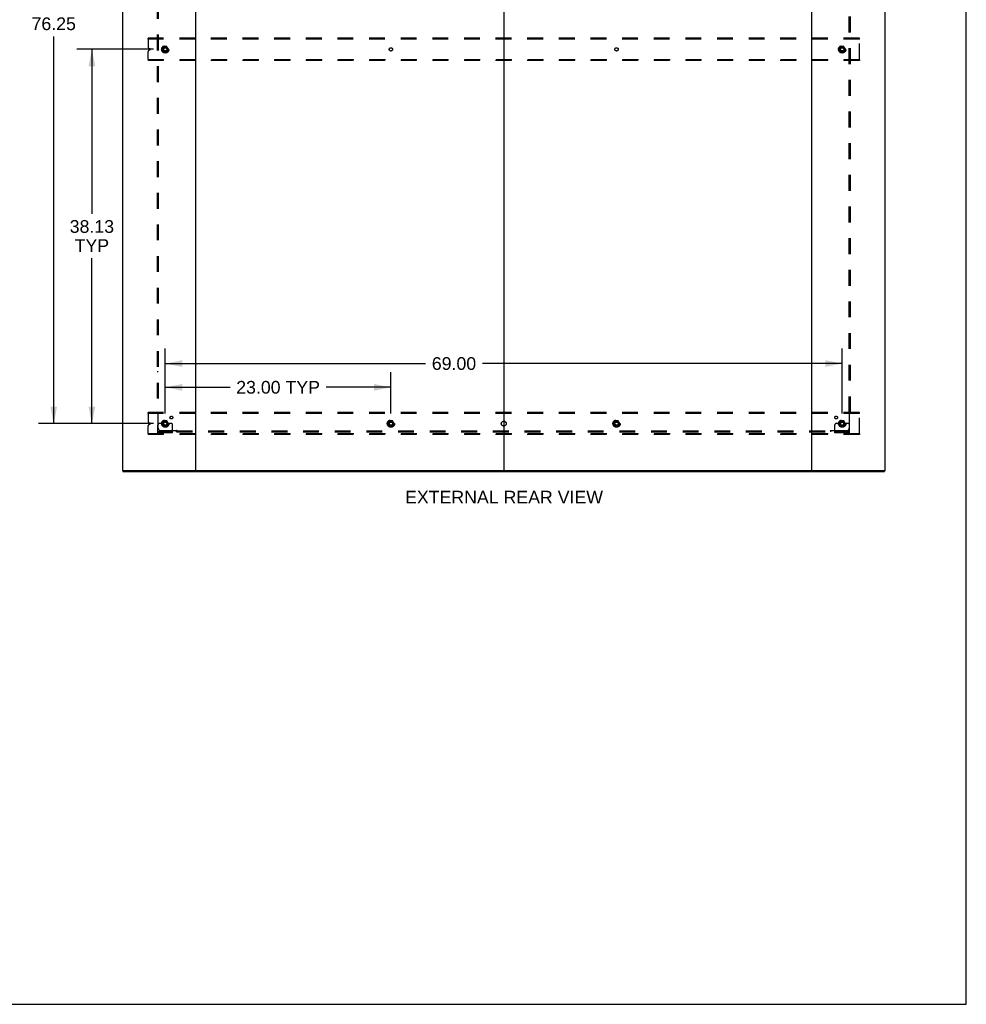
# Model space of a CAD drawing. Header units: inches. Extents: x 0 to 293, y 0 to 190.
# Tile 79 of 84: x 197 to 293, y 0 to 100. Entities that reach past the tile are written whole.
import ezdxf

# ---------------------------------------------------------------- set-up
doc = ezdxf.new("R2010")
doc.units = ezdxf.units.IN
doc.header["$LTSCALE"] = 16.12069
doc.header["$MEASUREMENT"] = 0
doc.linetypes.add('DOT', pattern=[0.2, 0.1, -0.1])
doc.linetypes.add('HIDDEN', pattern=[0.2, 0.1, -0.1])
doc.layers.get('0').update_dxf_attribs({"linetype": 'CONTINUOUS'})
for name, color, linetype in [('DEFAULT_2', 8, 'HIDDEN'), ('DIMENSIONS', 7, 'CONTINUOUS'), ('SUBPANEL', 7, 'CONTINUOUS')]:
    doc.layers.add(name, color=color, linetype=linetype)
doc.styles.get("Standard").update_dxf_attribs({"font": 'arial.ttf'})
doc.dimstyles.new('DIMSTYLE_1', dxfattribs={"dimtxt": 1.293103, "dimasz": 1.724138, "dimexe": 0.09, "dimexo": 0.07, "dimgap": 0.0375, "dimtad": 0, "dimtih": 1, "dimtoh": 1, "dimzin": 4, "dimdsep": 46, "dimtxsty": 'Standard', "dimblk": '_FILLED', "dimblk1": '_FILLED', "dimblk2": '_FILLED', "dimcen": 0.09, "dimadec": 3, "dimazin": 1, "dimtfac": 1, "dimtdec": 3, "dimtofl": 0, "dimtmove": 0, "dimatfit": 3, "dimldrblk": '_FILLED', "dimfxl": 0, "dimtolj": 1, "dimtzin": 4, "dimarcsym": 0})

# ---------------------------------------------------------------- blocks, each defined once
blk = doc.blocks.new('_FILLED')
at = {"color": 0, "linetype": 'ByBlock'}
blk.add_solid([(0, 0), (-1, 0.2), (-1, -0.2)], dxfattribs=at)
blk = doc.blocks.new('*D2')
at = {"layer": 'DIMENSIONS', "color": 2, "linetype": 'Continuous'}
for p, q in [((211.45, 60.19), (211.45, 64.4)), ((234.45, 60.19), (234.45, 64.4)), ((211.45, 62.85), (218.05, 62.85)), ((234.45, 62.85), (227.86, 62.85))]:
    blk.add_line(p, q, dxfattribs=at)
at = {"layer": 'DIMENSIONS', "color": 2, "linetype": 'Continuous', "xscale": 1.724137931, "yscale": 1.724137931, "zscale": 1.724137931, "rotation": 180}
blk.add_blockref('_FILLED', (211.45, 62.85), dxfattribs=at)
at = {"layer": 'DIMENSIONS', "color": 2, "linetype": 'Continuous', "xscale": 1.724137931, "yscale": 1.724137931, "zscale": 1.724137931}
blk.add_blockref('_FILLED', (234.45, 62.85), dxfattribs=at)
at = {"layer": 'DIMENSIONS', "color": 2, "linetype": 'Continuous', "insert": (222.95, 63.5), "char_height": 1.293, "width": 8.5229, "attachment_point": 2, "line_spacing_factor": 0.9}
blk.add_mtext('23.00 TYP', dxfattribs=at)
blk = doc.blocks.new('*D3')
at = {"layer": 'DIMENSIONS', "color": 2, "linetype": 'Continuous'}
for p, q in [((210.25, 135.4), (198.52, 135.4)), ((200.08, 135.4), (200.08, 101.18)), ((200.08, 59.15), (200.08, 98.59)), ((210.25, 59.15), (198.52, 59.15))]:
    blk.add_line(p, q, dxfattribs=at)
at = {"layer": 'DIMENSIONS', "color": 2, "linetype": 'Continuous', "xscale": 1.724137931, "yscale": 1.724137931, "zscale": 1.724137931}
for p, rotation in [((200.08, 135.4), 90), ((200.08, 59.15), 270)]:
    blk.add_blockref('_FILLED', p, dxfattribs=dict(at, rotation=rotation))
at = {"layer": 'DIMENSIONS', "color": 2, "linetype": 'Continuous', "insert": (200.08, 100.53), "char_height": 1.293, "width": 4.5187, "attachment_point": 2, "line_spacing_factor": 0.9}
blk.add_mtext('76.25', dxfattribs=at)
blk = doc.blocks.new('*D4')
at = {"layer": 'DIMENSIONS', "color": 2, "linetype": 'Continuous'}
for p, q in [((211.45, 60.19), (211.45, 66.82)), ((280.45, 60.19), (280.45, 66.82)), ((211.45, 65.27), (237.98, 65.27)), ((280.45, 65.27), (243.79, 65.27))]:
    blk.add_line(p, q, dxfattribs=at)
at = {"layer": 'DIMENSIONS', "color": 2, "linetype": 'Continuous', "xscale": 1.724137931, "yscale": 1.724137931, "zscale": 1.724137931, "rotation": 180}
blk.add_blockref('_FILLED', (211.45, 65.27), dxfattribs=at)
at = {"layer": 'DIMENSIONS', "color": 2, "linetype": 'Continuous', "xscale": 1.724137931, "yscale": 1.724137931, "zscale": 1.724137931}
blk.add_blockref('_FILLED', (280.45, 65.27), dxfattribs=at)
at = {"layer": 'DIMENSIONS', "color": 2, "linetype": 'Continuous', "insert": (240.88, 65.92), "char_height": 1.293, "width": 4.5187, "attachment_point": 2, "line_spacing_factor": 0.9}
blk.add_mtext('69.00', dxfattribs=at)
blk = doc.blocks.new('*D5')
at = {"layer": 'DIMENSIONS', "color": 2, "linetype": 'Continuous'}
for p, q in [((210.25, 97.28), (202.42, 97.28)), ((203.97, 97.28), (203.97, 80.53)), ((203.97, 59.15), (203.97, 76)), ((210.25, 59.15), (202.42, 59.15))]:
    blk.add_line(p, q, dxfattribs=at)
at = {"layer": 'DIMENSIONS', "color": 2, "linetype": 'Continuous', "xscale": 1.724137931, "yscale": 1.724137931, "zscale": 1.724137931}
for p, rotation in [((203.97, 97.28), 90), ((203.97, 59.15), 270)]:
    blk.add_blockref('_FILLED', p, dxfattribs=dict(at, rotation=rotation))
at = {"layer": 'DIMENSIONS', "color": 2, "linetype": 'Continuous', "insert": (203.97, 79.88), "char_height": 1.293, "width": 4.5187, "attachment_point": 2, "line_spacing_factor": 0.9}
blk.add_mtext('38.13\\PTYP', dxfattribs=at)

msp = doc.modelspace()

# ---------------------------------------------------------------- linework, layer by layer
at = {"color": 7, "linetype": 'Continuous'}
for p, q in [((293.103, 0), (293.103, 189.655)), ((245.953, 140.133), (245.953, 54.421)), ((207.13, 54.381), (207.13, 54.277)), ((207.139, 54.381), (207.168, 54.381)), ((214.538, 54.381), (277.368, 54.381)), ((284.738, 54.381), (284.767, 54.381)), ((284.776, 54.381), (284.776, 54.277)), ((0, 0), (293.103, 0))]:
    msp.add_line(p, q, dxfattribs=at)
at = {"color": 3, "linetype": 'Continuous'}
for p, q in [((207.078, 140.173), (207.078, 54.381)), ((214.578, 54.421), (214.578, 140.133)), ((277.328, 140.133), (277.328, 54.421)), ((284.828, 54.381), (284.828, 140.173)), ((207.139, 54.381), (207.078, 54.381)), ((207.13, 54.277), (284.776, 54.277)), ((207.168, 54.381), (214.538, 54.381)), ((277.368, 54.381), (284.738, 54.381)), ((284.767, 54.381), (284.828, 54.381))]:
    msp.add_line(p, q, dxfattribs=at)
for centre, start, end in [((214.538, 54.421), 270, 360), ((277.368, 54.421), 180, 270)]:
    msp.add_arc(centre, 0.04, start, end, dxfattribs=at)
at = {"color": 7, "linetype": 'Continuous'}
for centre, start, end in [((214.618, 54.421), 180, 270), ((245.913, 54.421), 270, 360), ((245.993, 54.421), 180, 270), ((277.288, 54.421), 270, 360)]:
    msp.add_arc(centre, 0.04, start, end, dxfattribs=at)
at = {"layer": 'DEFAULT_2', "color": 8, "linetype": 'HIDDEN'}
for p, q in [((209.703, 98.298), (209.703, 98.402)), ((282.203, 98.402), (209.703, 98.402)), ((209.703, 98.298), (209.703, 97.489)), ((282.203, 98.298), (209.703, 98.298)), ((282.203, 98.298), (282.203, 98.402)), ((282.203, 96.256), (282.203, 98.298)), ((209.874, 97.334), (209.78, 97.373)), ((211.29, 97.549), (211.135, 97.282)), ((211.607, 97.554), (211.299, 97.554)), ((211.771, 97.282), (211.616, 97.549)), ((280.29, 97.549), (280.135, 97.282)), ((280.607, 97.554), (280.299, 97.554)), ((280.771, 97.282), (280.616, 97.549)), ((209.703, 96.256), (209.703, 97.064)), ((209.78, 97.18), (209.874, 97.219)), ((211.135, 97.272), (211.29, 97.004)), ((211.607, 96.999), (211.299, 96.999)), ((211.616, 97.004), (211.771, 97.272)), ((280.135, 97.272), (280.29, 97.004)), ((280.607, 96.999), (280.299, 96.999)), ((280.616, 97.004), (280.771, 97.272)), ((209.703, 96.256), (209.703, 96.152)), ((209.703, 96.256), (282.203, 96.256)), ((282.203, 96.152), (209.703, 96.152)), ((282.203, 96.256), (282.203, 96.152)), ((209.703, 60.173), (209.703, 60.277)), ((282.203, 60.277), (209.703, 60.277)), ((282.203, 60.173), (282.203, 60.277)), ((209.703, 60.173), (209.703, 59.364)), ((282.203, 60.173), (209.703, 60.173)), ((209.874, 59.209), (209.78, 59.248)), ((211.29, 59.424), (211.135, 59.157)), ((211.607, 59.429), (211.299, 59.429)), ((211.771, 59.157), (211.616, 59.424)), ((234.29, 59.424), (234.135, 59.157)), ((234.607, 59.429), (234.299, 59.429)), ((234.771, 59.157), (234.616, 59.424)), ((257.29, 59.424), (257.135, 59.157)), ((257.607, 59.429), (257.299, 59.429)), ((257.771, 59.157), (257.616, 59.424)), ((280.29, 59.424), (280.135, 59.157)), ((280.607, 59.429), (280.299, 59.429)), ((280.771, 59.157), (280.616, 59.424)), ((282.203, 58.131), (282.203, 60.173)), ((209.703, 58.131), (209.703, 58.939)), ((209.78, 59.055), (209.874, 59.094)), ((210.703, 58.204), (210.703, 59.027)), ((212.203, 58.308), (210.703, 58.308)), ((212.203, 58.204), (210.703, 58.204)), ((210.917, 59.152), (210.828, 59.152)), ((211.039, 59.152), (210.917, 59.152)), ((210.95, 58.204), (210.95, 58.308)), ((211.278, 59.152), (211.039, 59.152)), ((211.135, 59.147), (211.29, 58.879)), ((211.206, 58.204), (211.206, 58.308)), ((211.607, 58.874), (211.299, 58.874)), ((211.616, 58.879), (211.771, 59.147)), ((211.628, 59.152), (211.867, 59.152)), ((211.7, 58.204), (211.7, 58.308)), ((211.989, 59.152), (211.867, 59.152)), ((211.956, 58.204), (211.956, 58.308)), ((212.078, 59.152), (211.989, 59.152)), ((212.203, 58.204), (212.203, 59.027)), ((234.135, 59.147), (234.29, 58.879)), ((234.607, 58.874), (234.299, 58.874)), ((234.616, 58.879), (234.771, 59.147)), ((257.135, 59.147), (257.29, 58.879)), ((257.607, 58.874), (257.299, 58.874)), ((257.616, 58.879), (257.771, 59.147)), ((279.703, 58.204), (279.703, 59.027)), ((281.203, 58.308), (279.703, 58.308)), ((281.203, 58.204), (279.703, 58.204)), ((279.917, 59.152), (279.828, 59.152)), ((280.039, 59.152), (279.917, 59.152)), ((279.95, 58.204), (279.95, 58.308)), ((280.278, 59.152), (280.039, 59.152)), ((280.135, 59.147), (280.29, 58.879)), ((280.206, 58.204), (280.206, 58.308)), ((280.607, 58.874), (280.299, 58.874)), ((280.616, 58.879), (280.771, 59.147)), ((280.628, 59.152), (280.867, 59.152)), ((280.7, 58.204), (280.7, 58.308)), ((280.989, 59.152), (280.867, 59.152)), ((280.956, 58.204), (280.956, 58.308)), ((281.078, 59.152), (280.989, 59.152)), ((281.203, 58.204), (281.203, 59.027)), ((209.703, 58.131), (282.203, 58.131)), ((209.703, 58.131), (209.703, 58.027)), ((282.203, 58.027), (209.703, 58.027)), ((282.203, 58.131), (282.203, 58.027))]:
    msp.add_line(p, q, dxfattribs=at)
for centre, radius in [((211.453, 97.277), 0.372), ((211.453, 97.277), 0.356), ((211.453, 97.277), 0.312), ((211.453, 97.277), 0.204), ((211.453, 97.277), 0.188), ((211.453, 97.277), 0.183), ((211.453, 97.277), 0.165), ((280.453, 97.277), 0.372), ((280.453, 97.277), 0.356), ((280.453, 97.277), 0.312), ((280.453, 97.277), 0.204), ((280.453, 97.277), 0.188), ((280.453, 97.277), 0.183), ((280.453, 97.277), 0.165), ((211.453, 59.152), 0.372), ((211.453, 59.152), 0.356), ((211.453, 59.152), 0.312), ((211.453, 59.152), 0.204), ((211.453, 59.152), 0.188), ((211.453, 59.152), 0.183), ((211.453, 59.152), 0.165), ((234.453, 59.152), 0.372), ((234.453, 59.152), 0.356), ((234.453, 59.152), 0.312), ((234.453, 59.152), 0.204), ((234.453, 59.152), 0.188), ((234.453, 59.152), 0.183), ((234.453, 59.152), 0.165), ((257.453, 59.152), 0.372), ((257.453, 59.152), 0.356), ((257.453, 59.152), 0.312), ((257.453, 59.152), 0.204), ((257.453, 59.152), 0.188), ((257.453, 59.152), 0.183), ((257.453, 59.152), 0.165), ((280.453, 59.152), 0.372), ((280.453, 59.152), 0.356), ((280.453, 59.152), 0.312), ((280.453, 59.152), 0.204), ((280.453, 59.152), 0.188), ((280.453, 59.152), 0.183), ((280.453, 59.152), 0.165)]:
    msp.add_circle(centre, radius, dxfattribs=at)
at = {"layer": 'DEFAULT_2', "color": 8, "linetype": 'DOT'}
for centre in [(211.453, 97.277), (234.453, 97.277), (257.453, 97.277), (280.453, 97.277), (211.453, 59.152), (234.453, 59.152), (257.453, 59.152), (280.453, 59.152)]:
    msp.add_circle(centre, 0.17, dxfattribs=at)
at = {"layer": 'DEFAULT_2', "color": 8, "linetype": 'HIDDEN'}
for centre, radius, start, end in [((209.828, 97.489), 0.125, 180, 247.5), ((209.851, 97.277), 0.0625, 292.5, 67.5), ((211.299, 97.544), 0.01, 90.01235, 149.98915), ((211.607, 97.544), 0.01, 30.01204, 89.98872), ((280.299, 97.544), 0.01, 90.01235, 149.98915), ((280.607, 97.544), 0.01, 30.01204, 89.98872), ((209.828, 97.064), 0.125, 112.5, 180), ((211.144, 97.277), 0.01, 150.01268, 209.98829), ((211.299, 97.009), 0.01, 210.01204, 269.98872), ((211.607, 97.009), 0.01, 270.01235, 329.98915), ((211.762, 97.277), 0.01, 330.01268, 29.98829), ((280.144, 97.277), 0.01, 150.01268, 209.98829), ((280.299, 97.009), 0.01, 210.01204, 269.98872), ((280.607, 97.009), 0.01, 270.01235, 329.98915), ((280.762, 97.277), 0.01, 330.01268, 29.98829), ((209.828, 59.364), 0.125, 180, 247.5), ((209.851, 59.152), 0.0625, 292.5, 67.5), ((211.299, 59.419), 0.01, 90.01235, 149.98915), ((211.607, 59.419), 0.01, 30.01204, 89.98872), ((234.299, 59.419), 0.01, 90.01235, 149.98915), ((234.607, 59.419), 0.01, 30.01204, 89.98872), ((257.299, 59.419), 0.01, 90.01235, 149.98915), ((257.607, 59.419), 0.01, 30.01204, 89.98872), ((280.299, 59.419), 0.01, 90.01235, 149.98915), ((280.607, 59.419), 0.01, 30.01204, 89.98872), ((209.828, 58.939), 0.125, 112.5, 180), ((210.828, 59.027), 0.125, 90, 180), ((211.144, 59.152), 0.01, 150.01268, 209.98829), ((211.453, 59.152), 0.175, 180, 360), ((211.299, 58.884), 0.01, 210.01204, 269.98872), ((211.607, 58.884), 0.01, 270.01235, 329.98915), ((211.762, 59.152), 0.01, 330.01268, 29.98829), ((212.078, 59.027), 0.125, 0, 90), ((234.144, 59.152), 0.01, 150.01268, 209.98829), ((234.299, 58.884), 0.01, 210.01204, 269.98872), ((234.607, 58.884), 0.01, 270.01235, 329.98915), ((234.762, 59.152), 0.01, 330.01268, 29.98829), ((257.144, 59.152), 0.01, 150.01268, 209.98829), ((257.299, 58.884), 0.01, 210.01204, 269.98872), ((257.607, 58.884), 0.01, 270.01235, 329.98915), ((257.762, 59.152), 0.01, 330.01268, 29.98829), ((279.828, 59.027), 0.125, 90, 180), ((280.144, 59.152), 0.01, 150.01268, 209.98829), ((280.453, 59.152), 0.175, 180, 360), ((280.299, 58.884), 0.01, 210.01204, 269.98872), ((280.607, 58.884), 0.01, 270.01235, 329.98915), ((280.762, 59.152), 0.01, 330.01268, 29.98829), ((281.078, 59.027), 0.125, 0, 90)]:
    msp.add_arc(centre, radius, start, end, dxfattribs=at)
at = {"layer": 'SUBPANEL', "color": 8, "linetype": 'HIDDEN'}
for p, q in [((210.609, 134.245), (210.609, 60.308)), ((210.734, 134.245), (210.734, 60.308)), ((281.172, 60.308), (281.172, 134.245)), ((281.297, 60.308), (281.297, 134.245)), ((210.734, 64.433), (210.609, 64.433)), ((281.172, 64.433), (281.297, 64.433)), ((210.609, 60.308), (210.775, 60.308)), ((210.716, 60.291), (210.723, 60.284)), ((210.734, 58.683), (210.734, 60.273)), ((281.131, 60.308), (281.297, 60.308)), ((281.172, 60.273), (281.172, 58.683)), ((212.574, 58.433), (210.984, 58.433)), ((212.609, 58.308), (212.609, 58.474)), ((212.609, 58.433), (279.297, 58.433)), ((212.609, 58.308), (279.297, 58.308)), ((216.734, 58.433), (216.734, 58.308)), ((275.172, 58.433), (275.172, 58.308)), ((279.297, 58.308), (279.297, 58.474)), ((279.314, 58.414), (279.321, 58.421)), ((280.922, 58.433), (279.332, 58.433))]:
    msp.add_line(p, q, dxfattribs=at)
for points in [[(210.696, 60.308), (210.698, 60.306), (210.701, 60.304), (210.703, 60.303), (210.705, 60.301), (210.707, 60.299), (210.709, 60.297), (210.711, 60.296), (210.712, 60.294), (210.714, 60.293), (210.716, 60.291)], [(210.723, 60.284), (210.725, 60.282), (210.727, 60.28), (210.729, 60.278), (210.731, 60.276), (210.733, 60.274), (210.734, 60.273)], [(210.748, 60.282), (210.745, 60.281), (210.743, 60.279), (210.74, 60.277), (210.738, 60.276), (210.736, 60.274), (210.734, 60.273)], [(210.775, 60.308), (210.774, 60.306), (210.774, 60.304), (210.773, 60.302), (210.772, 60.301), (210.77, 60.299), (210.769, 60.297), (210.767, 60.295), (210.766, 60.294), (210.764, 60.292), (210.762, 60.291), (210.76, 60.289), (210.758, 60.288), (210.755, 60.287), (210.753, 60.285), (210.748, 60.282)], [(281.131, 60.308), (281.132, 60.306), (281.133, 60.304), (281.133, 60.302), (281.135, 60.301), (281.136, 60.299), (281.137, 60.297), (281.139, 60.295), (281.141, 60.294), (281.142, 60.292), (281.144, 60.291), (281.146, 60.289), (281.148, 60.288), (281.151, 60.287), (281.153, 60.285)], [(281.153, 60.285), (281.158, 60.282), (281.161, 60.281), (281.163, 60.279), (281.166, 60.277), (281.168, 60.276), (281.17, 60.274), (281.172, 60.273)], [(281.185, 60.286), (281.183, 60.284), (281.181, 60.282), (281.179, 60.28), (281.177, 60.278), (281.175, 60.276), (281.173, 60.274), (281.172, 60.273)], [(281.21, 60.308), (281.208, 60.306), (281.206, 60.304), (281.203, 60.303), (281.201, 60.301), (281.199, 60.299), (281.197, 60.297), (281.196, 60.296), (281.194, 60.294), (281.192, 60.293), (281.19, 60.291), (281.185, 60.286)], [(212.587, 58.452), (212.584, 58.447), (212.582, 58.444), (212.58, 58.441), (212.579, 58.439), (212.577, 58.437), (212.576, 58.435), (212.574, 58.433)], [(212.587, 58.419), (212.585, 58.421), (212.583, 58.423), (212.581, 58.425), (212.579, 58.427), (212.577, 58.429), (212.576, 58.431), (212.574, 58.433)], [(212.609, 58.474), (212.607, 58.473), (212.605, 58.472), (212.604, 58.471), (212.602, 58.47), (212.6, 58.469), (212.599, 58.467), (212.597, 58.466), (212.595, 58.464), (212.594, 58.462), (212.592, 58.46), (212.591, 58.458), (212.589, 58.456), (212.588, 58.454), (212.587, 58.452)], [(212.609, 58.394), (212.608, 58.397), (212.606, 58.399), (212.604, 58.401), (212.602, 58.403), (212.601, 58.405), (212.599, 58.407), (212.597, 58.409), (212.596, 58.411), (212.594, 58.413), (212.592, 58.414), (212.587, 58.419)], [(279.297, 58.474), (279.299, 58.473), (279.301, 58.472), (279.302, 58.471), (279.304, 58.47), (279.306, 58.469), (279.308, 58.467), (279.309, 58.466), (279.311, 58.464), (279.312, 58.462), (279.314, 58.46), (279.315, 58.458), (279.317, 58.456), (279.318, 58.454), (279.32, 58.452), (279.323, 58.447)], [(279.297, 58.394), (279.299, 58.397), (279.3, 58.399), (279.302, 58.401), (279.304, 58.403), (279.306, 58.405), (279.307, 58.407), (279.309, 58.409), (279.311, 58.411), (279.312, 58.413), (279.314, 58.414)], [(279.321, 58.421), (279.323, 58.423), (279.325, 58.425), (279.327, 58.427), (279.329, 58.429), (279.331, 58.431), (279.332, 58.433)], [(279.323, 58.447), (279.324, 58.444), (279.326, 58.441), (279.327, 58.439), (279.329, 58.437), (279.331, 58.435), (279.332, 58.433)]]:
    msp.add_lwpolyline(points, dxfattribs=at)
for centre, radius in [((211.453, 97.277), 0.25), ((280.453, 97.277), 0.25), ((211.453, 59.152), 0.25), ((212.072, 59.77), 0.141), ((234.453, 59.152), 0.25), ((245.953, 59.152), 0.25), ((257.453, 59.152), 0.25), ((279.834, 59.77), 0.141), ((280.453, 59.152), 0.25)]:
    msp.add_circle(centre, radius, dxfattribs=at)
for centre, start, end in [((210.984, 58.683), 180, 270), ((280.922, 58.683), 270, 360)]:
    msp.add_arc(centre, 0.25, start, end, dxfattribs=at)

# ---------------------------------------------------------------- texts
at = {"layer": 'DIMENSIONS', "color": 2, "linetype": 'Continuous', "insert": (245.982, 52.311), "char_height": 1.2931, "width": 20.13203, "attachment_point": 2, "line_spacing_factor": 0.9}
msp.add_mtext('EXTERNAL REAR VIEW', dxfattribs=at)

# ---------------------------------------------------------------- dimensions: what is measured, and where the dimension line sits
at = {"layer": 'DIMENSIONS', "color": 2, "linetype": 'Continuous'}
dim = msp.add_linear_dim(base=(200.076, 135.402), p1=(210.316, 59.152), p2=(210.316, 135.402), angle=90, dimstyle='DIMSTYLE_1', dxfattribs=at)
dim.commit()
dim.dimension.update_dxf_attribs({"geometry": '*D3', "text_midpoint": (200.08, 99.878), "dimtype": 160})
dim = msp.add_linear_dim(base=(203.967405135, 59.151621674), p1=(210.316140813, 97.276621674), p2=(210.316140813, 59.151621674), angle=270, text='<>\\PTYP', dimstyle='DIMSTYLE_1', dxfattribs=at)
dim.commit()
dim.dimension.update_dxf_attribs({"geometry": '*D5', "text_midpoint": (203.967405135, 78.262255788), "dimtype": 160})
dim = msp.add_linear_dim(base=(280.453, 65.272), p1=(211.453, 60.124), p2=(280.453, 60.124), dimstyle='DIMSTYLE_1', dxfattribs=at)
dim.commit()
dim.dimension.update_dxf_attribs({"geometry": '*D4', "text_midpoint": (240.873, 65.265), "dimtype": 160})
dim = msp.add_linear_dim(base=(234.453, 62.853), p1=(211.453, 60.124), p2=(234.453, 60.124), text='<> TYP', dimstyle='DIMSTYLE_1', dxfattribs=at)
dim.commit()
dim.dimension.update_dxf_attribs({"geometry": '*D2', "text_midpoint": (222.953, 62.853), "dimtype": 160})

doc.saveas('drawing.dxf')
